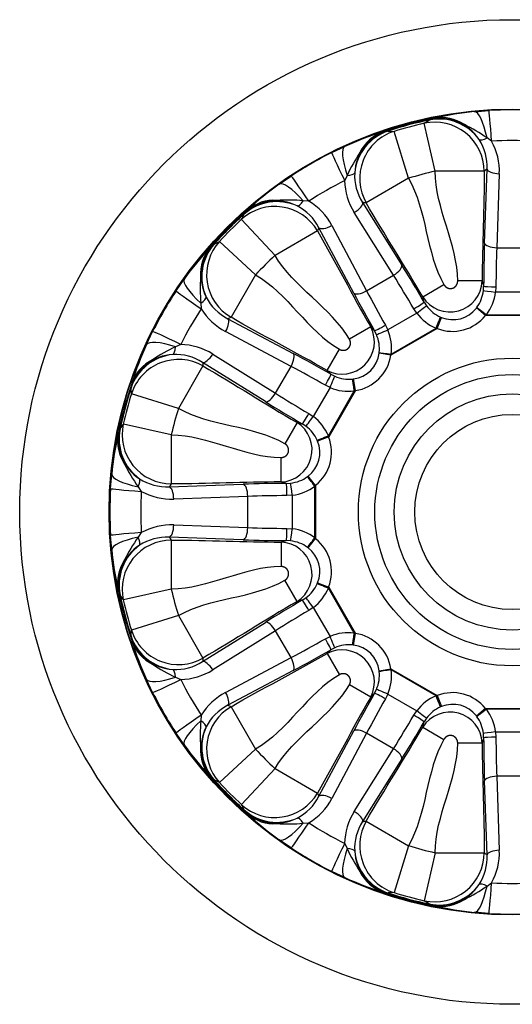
# Model space of a CAD drawing. Header units: millimetres. Extents: x 0 to 1980, y 0 to 1400.
# Tile 7 of 10: x 1179 to 1401, y 716 to 1160. Entities that reach past the tile are written whole.
import ezdxf

# ---------------------------------------------------------------- set-up
doc = ezdxf.new("R2010")
doc.units = ezdxf.units.MM
doc.header["$LTSCALE"] = 6.666667
doc.layers.add('CAP400C', color=7, linetype='Continuous')
doc.layers.add('Default', color=7, linetype='Continuous')

# ---------------------------------------------------------------- blocks, each defined once
blk = doc.blocks.new('SE2')
at = {"layer": 'CAP400C', "color": 7, "linetype": 'Continuous'}
for p, q in [((1384.07, 1118.64), (1390.54, 1119.16)), ((1361.43, 1113.41), (1363.65, 1114.87)), ((1366.33, 1091.75), (1361.43, 1113.41)), ((1363.65, 1114.87), (1363.9, 1115.04)), ((1344.84, 1109.93), (1345.14, 1109.91)), ((1345.14, 1109.91), (1347.79, 1109.75)), ((1354.38, 1088.55), (1347.79, 1109.75)), ((1391.83, 1105.3), (1389.74, 1106.77)), ((1319.71, 1100.18), (1325.57, 1102.97)), ((1296, 1085.9), (1301.35, 1089.58)), ((1326.6, 1089.85), (1325.52, 1087.54)), ((1388.47, 1091.75), (1366.33, 1091.75)), ((1388.59, 1059.31), (1389.76, 1092.69)), ((1395.29, 1090.63), (1394.12, 1057.25)), ((1354.38, 1088.55), (1335.2, 1077.48)), ((1309.39, 1078.23), (1306.85, 1078.45)), ((1333.62, 1077.65), (1351.32, 1049.33)), ((1279.02, 1070.04), (1280.2, 1072.42)), ((1280.2, 1072.42), (1280.34, 1072.69)), ((1347.56, 1044.77), (1329.86, 1073.1)), ((1294.09, 1053.74), (1279.02, 1070.04)), ((1319.73, 1067.25), (1335.4, 1037.76)), ((1313.26, 1064.81), (1294.09, 1053.74)), ((1329.58, 1036.78), (1313.9, 1066.27)), ((1266.38, 1058.73), (1266.66, 1058.87)), ((1266.66, 1058.87), (1269.03, 1060.06)), ((1285.33, 1044.99), (1269.03, 1060.06)), ((1394.12, 1057.25), (1408.16, 1057.25)), ((1285.33, 1044.99), (1274.27, 1025.82)), ((1335.4, 1037.76), (1347.56, 1044.77)), ((1249.5, 1037.73), (1253.18, 1043.07)), ((1360.73, 1035.04), (1370.32, 1040.57)), ((1387.58, 1042.23), (1376.51, 1042.23)), ((1387.58, 1042.23), (1388.21, 1039.88)), ((1388.11, 1037.94), (1388.21, 1039.88)), ((1393.75, 1039.59), (1393.58, 1037.21)), ((1408.7, 1037.21), (1393.58, 1037.21)), ((1260.63, 1032.22), (1260.85, 1029.68)), ((1361.36, 1032.69), (1360.73, 1035.04)), ((1361.36, 1032.69), (1362.42, 1031.05)), ((1358.05, 1027.69), (1344.96, 1020.13)), ((1358.05, 1027.69), (1356.72, 1029.66)), ((1384.94, 1030.02), (1385.18, 1030.33)), ((1389.1, 1026.65), (1384.94, 1030.02)), ((1389.43, 1027), (1389.1, 1026.65)), ((1389.43, 1027), (1412.85, 1027)), ((1272.81, 1025.17), (1302.3, 1009.5)), ((1343.91, 1022.27), (1344.96, 1020.13)), ((1367.21, 1020.78), (1369.13, 1025.78)), ((1368.77, 1025.93), (1369.13, 1025.78)), ((1413.18, 1026.65), (1389.1, 1026.65)), ((1236.11, 1013.51), (1238.9, 1019.36)), ((1301.32, 1003.67), (1271.83, 1019.35)), ((1337.25, 1021.48), (1327.66, 1015.95)), ((1337.25, 1021.48), (1338.97, 1019.76)), ((1339.86, 1018.02), (1338.97, 1019.76)), ((1367.21, 1020.78), (1346.36, 1008.74)), ((1346.47, 1009.22), (1366.74, 1020.92)), ((1367.21, 1020.78), (1366.74, 1020.92)), ((1251.54, 1013.56), (1249.23, 1012.48)), ((1265.98, 1009.22), (1294.3, 991.52)), ((1317.59, 1001.83), (1323.13, 1011.41)), ((1341.07, 1009.58), (1341.12, 1009.97)), ((1346.36, 1008.74), (1341.07, 1009.58)), ((1346.47, 1009.22), (1346.36, 1008.74)), ((1289.75, 987.75), (1261.42, 1005.46)), ((1261.6, 1003.87), (1250.53, 984.7)), ((1294.3, 991.52), (1301.32, 1003.67)), ((1319.32, 1000.1), (1317.59, 1001.83)), ((1319.32, 1000.1), (1321.05, 999.22)), ((1329.11, 997.96), (1329.49, 998.01)), ((1330.33, 992.71), (1329.49, 998.01)), ((1229.16, 993.93), (1229.15, 994.24)), ((1229.32, 991.28), (1229.16, 993.93)), ((1250.53, 984.7), (1229.32, 991.28)), ((1318.94, 994.12), (1311.38, 981.03)), ((1318.94, 994.12), (1316.81, 995.16)), ((1318.15, 972.33), (1329.86, 992.61)), ((1330.33, 992.71), (1318.3, 971.87)), ((1330.33, 992.71), (1329.86, 992.61)), ((1309.41, 982.36), (1311.38, 981.03)), ((1304.04, 978.34), (1298.5, 968.76)), ((1304.04, 978.34), (1306.39, 977.71)), ((1224.04, 975.17), (1224.21, 975.43)), ((1224.21, 975.43), (1225.67, 977.64)), ((1247.32, 972.74), (1225.67, 977.64)), ((1308.02, 976.65), (1306.39, 977.71)), ((1247.32, 972.74), (1247.32, 950.61)), ((1313.29, 969.95), (1313.14, 970.31)), ((1318.3, 971.87), (1313.29, 969.95)), ((1318.15, 972.33), (1318.3, 971.87)), ((1296.84, 951.49), (1296.84, 962.56)), ((1219.92, 948.54), (1220.43, 955)), ((1299.19, 950.86), (1296.84, 951.49)), ((1308.75, 953.9), (1309.06, 954.14)), ((1312.43, 949.97), (1309.06, 954.14)), ((1232.31, 949.34), (1233.77, 947.25)), ((1246.38, 949.32), (1279.76, 950.49)), ((1299.19, 950.86), (1301.14, 950.97)), ((1312.43, 949.97), (1312.07, 949.64)), ((1312.07, 926.23), (1312.07, 949.64)), ((1312.43, 949.97), (1312.43, 925.9)), ((1281.83, 944.95), (1248.44, 943.79)), ((1281.83, 930.92), (1281.83, 944.95)), ((1301.86, 945.49), (1299.49, 945.33)), ((1301.86, 945.49), (1301.86, 930.38)), ((1248.44, 932.09), (1281.83, 930.92)), ((1299.49, 930.54), (1301.86, 930.38)), ((1220.43, 920.87), (1219.92, 927.33)), ((1233.77, 928.62), (1232.31, 926.54)), ((1279.76, 925.38), (1246.38, 926.55)), ((1247.32, 925.27), (1247.32, 903.13)), ((1296.84, 924.38), (1299.19, 925.01)), ((1301.14, 924.91), (1299.19, 925.01)), ((1309.06, 921.74), (1312.43, 925.9)), ((1312.07, 926.23), (1312.43, 925.9)), ((1296.84, 924.38), (1296.84, 913.31)), ((1309.06, 921.74), (1308.75, 921.97)), ((1304.04, 897.53), (1298.5, 907.11)), ((1247.32, 903.13), (1225.67, 898.23)), ((1313.14, 905.56), (1313.29, 905.92)), ((1313.29, 905.92), (1318.3, 904)), ((1318.3, 904), (1318.15, 903.54)), ((1329.86, 883.26), (1318.15, 903.54)), ((1318.3, 904), (1330.33, 883.16)), ((1224.21, 900.44), (1224.04, 900.7)), ((1225.67, 898.23), (1224.21, 900.44)), ((1306.39, 898.16), (1304.04, 897.53)), ((1306.39, 898.16), (1308.02, 899.22)), ((1311.38, 894.84), (1309.41, 893.51)), ((1311.38, 894.84), (1318.94, 881.75)), ((1250.53, 891.17), (1229.32, 884.59)), ((1250.53, 891.17), (1261.6, 872)), ((1229.16, 881.94), (1229.32, 884.59)), ((1261.42, 870.42), (1289.75, 888.12)), ((1229.15, 881.63), (1229.16, 881.94)), ((1294.3, 884.36), (1265.98, 866.65)), ((1301.32, 872.2), (1294.3, 884.36)), ((1316.81, 880.71), (1318.94, 881.75)), ((1329.49, 877.86), (1330.33, 883.16)), ((1329.86, 883.26), (1330.33, 883.16)), ((1317.59, 874.05), (1319.32, 875.77)), ((1321.05, 876.65), (1319.32, 875.77)), ((1329.49, 877.86), (1329.11, 877.91)), ((1271.83, 856.52), (1301.32, 872.2)), ((1317.59, 874.05), (1323.13, 864.46)), ((1341.07, 866.29), (1346.36, 867.13)), ((1346.36, 867.13), (1367.21, 855.09)), ((1346.36, 867.13), (1346.47, 866.66)), ((1238.9, 856.51), (1236.11, 862.36)), ((1249.23, 863.39), (1251.54, 862.32)), ((1302.3, 866.38), (1272.81, 850.7)), ((1341.12, 865.9), (1341.07, 866.29)), ((1366.74, 854.95), (1346.47, 866.66)), ((1337.25, 854.39), (1327.66, 859.92)), ((1338.97, 856.11), (1339.86, 857.85)), ((1338.97, 856.11), (1337.25, 854.39)), ((1344.96, 855.74), (1343.91, 853.6)), ((1344.96, 855.74), (1358.05, 848.18)), ((1366.74, 854.95), (1367.21, 855.09)), ((1367.21, 855.09), (1369.13, 850.09)), ((1274.27, 850.06), (1285.33, 830.88)), ((1369.13, 850.09), (1368.77, 849.94)), ((1389.1, 849.23), (1384.94, 845.85)), ((1389.1, 849.23), (1413.18, 849.23)), ((1389.1, 849.23), (1389.43, 848.87)), ((1260.85, 846.19), (1260.63, 843.65)), ((1356.72, 846.21), (1358.05, 848.18)), ((1362.42, 844.82), (1361.36, 843.18)), ((1385.18, 845.54), (1384.94, 845.85)), ((1412.85, 848.87), (1389.43, 848.87)), ((1360.73, 840.83), (1361.36, 843.18)), ((1360.73, 840.83), (1370.32, 835.3)), ((1253.18, 832.8), (1249.5, 838.14)), ((1313.9, 809.6), (1329.58, 839.1)), ((1335.4, 838.12), (1319.73, 808.62)), ((1347.56, 831.1), (1335.4, 838.12)), ((1388.21, 835.99), (1387.58, 833.64)), ((1388.21, 835.99), (1388.11, 837.94)), ((1393.58, 838.66), (1408.7, 838.66)), ((1393.58, 838.66), (1393.75, 836.29)), ((1387.58, 833.64), (1376.51, 833.64)), ((1285.33, 830.88), (1269.03, 815.81)), ((1329.86, 802.77), (1347.56, 831.1)), ((1351.32, 826.54), (1333.62, 798.22)), ((1294.09, 822.13), (1279.02, 805.83)), ((1294.09, 822.13), (1313.26, 811.06)), ((1408.16, 818.62), (1394.12, 818.62)), ((1394.12, 818.62), (1395.29, 785.24)), ((1266.66, 817), (1266.38, 817.14)), ((1269.03, 815.81), (1266.66, 817)), ((1389.76, 783.18), (1388.59, 816.56)), ((1280.2, 803.45), (1279.02, 805.83)), ((1280.34, 803.18), (1280.2, 803.45)), ((1306.85, 797.42), (1309.39, 797.65)), ((1335.2, 798.39), (1354.38, 787.32)), ((1301.35, 786.29), (1296, 789.97)), ((1325.52, 788.34), (1326.6, 786.02)), ((1354.38, 787.32), (1347.79, 766.12)), ((1366.33, 784.12), (1361.43, 762.47)), ((1366.33, 784.12), (1388.47, 784.12)), ((1325.57, 772.9), (1319.71, 775.69)), ((1389.74, 769.1), (1391.83, 770.57)), ((1345.14, 765.96), (1344.84, 765.94)), ((1347.79, 766.12), (1345.14, 765.96)), ((1363.65, 761), (1361.43, 762.47)), ((1363.9, 760.84), (1363.65, 761)), ((1390.54, 756.71), (1384.07, 757.23))]:
    blk.add_line(p, q, dxfattribs=at)
for radius in [222.22, 181.89, 181.7, 69.44, 62.02, 53.29, 44.02]:
    blk.add_circle((1401.14, 937.94), radius, dxfattribs=at)
for centre, radius, start, end in [((1401.14, 937.94), 181.2, 101.1486, 108.8514), ((1368, 1105.69), 10.2, 100.7222, 113.6816), ((1368.57, 1094.5), 21.06, 33.3575, 102.8125), ((1397.34, 980.54), 138.74, 95.4902, 103.0133), ((1401.14, 939.74), 179.73, 86.6182, 93.3818), ((1401.14, 937.94), 180.86, 101.9644, 108.0356), ((1401.14, 937.94), 179.91, 102.7508, 107.2492), ((1368.61, 1091.86), 23.65, 62.5337, 101.4761), ((1340.99, 1036.37), 85.63, 55.2996, 63.2631), ((1383.12, 976.73), 138.74, 106.9867, 114.5098), ((1351.06, 1089.81), 21.06, 107.1875, 176.6425), ((1352.35, 1087.5), 23.65, 108.5239, 147.4663), ((1345.96, 1099.79), 10.2, 96.3184, 109.2778), ((1367.28, 1093.84), 22.51, 357.0878, 32.9519), ((1401.14, 947.82), 157.76, 86.6163, 93.3837), ((1367.08, 1091.72), 28.23, 357.788, 28.762), ((1400.24, 939.5), 179.73, 116.6182, 123.3818), ((1404.02, 1053.25), 85.63, 146.7369, 154.7004), ((1352.58, 1089.9), 22.57, 177.1017, 212.8586), ((1401.14, 937.94), 157.71, 102.7508, 107.2492), ((1376.55, 972.94), 138.74, 125.4902, 133.0133), ((1396.2, 946.49), 157.76, 116.6163, 123.3837), ((1353.77, 1088.15), 28.26, 181.2537, 212.1963), ((1296, 1054.97), 23.65, 92.5337, 131.4761), ((1294.65, 1057.24), 21.06, 63.3575, 132.8125), ((1299.83, 993.1), 85.63, 85.2996, 93.2631), ((1293.86, 1056.02), 22.51, 27.0878, 62.9519), ((1294.75, 1054.09), 28.23, 27.788, 58.762), ((1401.14, 937.94), 181.2, 131.1486, 138.8514), ((1401.14, 937.94), 180.86, 131.9644, 138.0356), ((1288.56, 1066.65), 10.2, 130.7222, 143.6816), ((1401.14, 937.94), 179.91, 132.7508, 137.2492), ((1284.1, 1043.07), 23.65, 138.5239, 177.4663), ((1281.83, 1044.42), 21.06, 137.1875, 206.6425), ((1272.43, 1050.51), 10.2, 126.3184, 139.2778), ((1366.14, 962.53), 138.74, 136.9867, 144.5098), ((1401.14, 937.94), 157.71, 132.7508, 137.2492), ((1345.97, 1039.24), 85.63, 176.7369, 184.7004), ((1373.03, 1042.82), 14.56, 212.3269, 357.6731), ((1399.58, 938.84), 179.73, 146.6182, 153.3818), ((1283.11, 1045.26), 22.57, 207.1017, 242.8586), ((1392.58, 942.88), 157.76, 146.6163, 153.3837), ((1285.01, 1044.34), 28.26, 211.2537, 242.1963), ((1324.36, 1014.72), 14.56, 242.3269, 27.6731), ((1362.34, 955.95), 138.74, 155.4902, 163.0133), ((1250.93, 985.33), 28.23, 57.788, 88.762), ((1249.27, 988.02), 21.06, 93.3575, 162.8125), ((1285.82, 935.06), 85.63, 115.2996, 123.2631), ((1249.19, 986.56), 22.51, 57.0878, 92.9519), ((1251.57, 986.73), 23.65, 122.5337, 161.4761), ((1401.14, 937.94), 181.2, 161.1486, 168.8514), ((1239.29, 993.12), 10.2, 160.7222, 173.6816), ((1401.14, 937.94), 180.86, 161.9644, 168.0356), ((1401.14, 937.94), 179.91, 162.7508, 167.2492), ((1401.14, 937.94), 157.71, 162.7508, 167.2492), ((1296.25, 966.04), 14.56, 272.3421, 57.6579), ((1233.38, 971.07), 10.2, 156.3184, 169.2778), ((1244.57, 970.5), 21.06, 167.1875, 236.6425), ((1247.22, 970.47), 23.65, 168.5239, 207.4663), ((1358.53, 941.73), 138.74, 166.9867, 174.5098), ((1302.71, 998.09), 85.63, 206.7369, 214.7004), ((1245.26, 971.87), 22.57, 237.1017, 272.8586), ((1399.34, 937.94), 179.73, 176.6182, 183.3818), ((1391.26, 937.94), 157.76, 176.6163, 183.3837), ((1247.36, 972.02), 28.26, 241.2537, 272.1963), ((1247.36, 903.88), 28.23, 87.788, 118.762), ((1302.71, 877.79), 85.63, 145.2996, 153.2631), ((1245.24, 904.07), 22.51, 87.0878, 122.9519), ((1358.53, 934.14), 138.74, 185.4902, 193.0133), ((1244.57, 905.37), 21.06, 123.3575, 192.8125), ((1296.25, 909.83), 14.56, 302.3421, 87.6579), ((1247.22, 905.41), 23.65, 152.5337, 191.4761), ((1401.14, 937.94), 181.2, 191.1486, 198.8514), ((1233.38, 904.8), 10.2, 190.7222, 203.6816), ((1401.14, 937.94), 157.71, 192.7508, 197.2492), ((1401.14, 937.94), 180.86, 191.9644, 198.0356), ((1401.14, 937.94), 179.91, 192.7508, 197.2492), ((1249.27, 887.86), 21.06, 197.1875, 266.6425), ((1239.29, 882.76), 10.2, 186.3184, 199.2778), ((1251.57, 889.15), 23.65, 198.5239, 237.4663), ((1362.34, 919.92), 138.74, 196.9867, 204.5098), ((1324.36, 861.15), 14.56, 332.3185, 117.6815), ((1285.82, 940.81), 85.63, 236.7369, 244.7004), ((1249.17, 889.38), 22.57, 267.1017, 302.8586), ((1250.92, 890.57), 28.26, 271.2537, 302.1963), ((1392.58, 932.99), 157.76, 206.6163, 213.3837), ((1399.58, 937.03), 179.73, 206.6182, 213.3818), ((1284.99, 831.55), 28.23, 117.788, 148.762), ((1283.06, 830.66), 22.51, 117.0878, 152.9519), ((1373.03, 833.04), 14.56, 2.3421, 147.6579), ((1345.97, 836.63), 85.63, 175.2996, 183.2631), ((1281.83, 831.45), 21.06, 153.3575, 222.8125), ((1366.14, 913.35), 138.74, 215.4902, 223.0133), ((1284.1, 832.8), 23.65, 182.5337, 221.4761), ((1401.14, 937.94), 157.71, 222.7508, 227.2492), ((1401.14, 937.94), 181.2, 221.1486, 228.8514), ((1272.43, 825.36), 10.2, 220.7222, 233.6816), ((1401.14, 937.94), 180.86, 221.9644, 228.0356), ((1401.14, 937.94), 179.91, 222.7508, 227.2492), ((1293.81, 819.9), 22.57, 297.1017, 332.8586), ((1294.73, 821.8), 28.26, 301.2537, 332.1963), ((1294.65, 818.63), 21.06, 227.1875, 296.6425), ((1288.56, 809.22), 10.2, 216.3184, 229.2778), ((1296, 820.9), 23.65, 228.5239, 267.4663), ((1376.55, 902.94), 138.74, 226.9867, 234.5098), ((1353.74, 787.73), 28.23, 147.788, 178.762), ((1299.83, 882.77), 85.63, 266.7369, 274.7004), ((1396.2, 929.38), 157.76, 236.6163, 243.3837), ((1352.52, 785.99), 22.51, 147.0878, 182.9519), ((1401.14, 937.94), 157.71, 252.7508, 257.2492), ((1400.24, 936.37), 179.73, 236.6182, 243.3818), ((1404.02, 822.62), 85.63, 205.2996, 213.2631), ((1351.06, 786.06), 21.06, 183.3575, 252.8125), ((1367.21, 782.05), 22.57, 327.1017, 2.8586), ((1367.05, 784.16), 28.26, 331.2537, 2.1963), ((1352.35, 788.37), 23.65, 212.5337, 251.4761), ((1383.12, 899.14), 138.74, 245.4902, 253.0133), ((1368.57, 781.37), 21.06, 257.1875, 326.6425), ((1340.99, 839.51), 85.63, 296.7369, 304.7004), ((1401.14, 928.05), 157.76, 266.6163, 273.3837), ((1401.14, 937.94), 181.2, 251.1486, 258.8514), ((1345.96, 776.09), 10.2, 250.7222, 263.6816), ((1401.14, 937.94), 180.86, 251.9644, 258.0356), ((1401.14, 937.94), 179.91, 252.7508, 257.2492), ((1368.61, 784.01), 23.65, 258.5239, 297.4663), ((1368, 770.18), 10.2, 246.3184, 259.2778), ((1397.34, 895.33), 138.74, 256.9867, 264.5098), ((1401.14, 936.13), 179.73, 266.6182, 273.3818)]:
    blk.add_arc(centre, radius, start, end, dxfattribs=at)
for centre, major_axis, ratio, start_param, end_param in [((1368.25, 1093.15), (13.01, -18.02), 0.994228, 1.570618, 2.722902), ((1370.38, 1094.03), (-5.33, 21.46), 0.881664, 5.524953, 6.227683), ((1386.15, 1096.64), (-2.22, 22), 0.231023, 5.167494, 6.256277), ((1391.83, 1097.09), (-1.31, 22.07), 0.023602, 5.092198, 6.256998), ((1366.33, 1091.75), (-13.2, 17.88), 0.994141, 4.079445, 5.867815), ((1352.02, 1088.8), (2.26, 22.11), 0.994228, 0.418691, 1.570975), ((1354.38, 1088.55), (-2.49, -22.08), 0.994141, 3.556963, 5.345333), ((1349.73, 1088.5), (-6.11, 21.25), 0.881664, 0.055502, 0.758232), ((1390.64, 1109.31), (-4.62, -3.09), 0.315545, 0.113306, 1.170559), ((1334.77, 1082.87), (-9.08, 20.16), 0.231023, 0.026908, 1.115691), ((1329.63, 1080.42), (-9.91, 19.77), 0.023602, 0.026187, 1.190987), ((1313.5, 1071.11), (-12.17, 18.46), 0.023602, 5.092198, 6.256998), ((1324.54, 1091.6), (5.54, -0.36), 0.315545, 5.112627, 6.169879), ((1539.62, 937.94), (-233.14, 0), 0.866575, -0.872611, -0.86539), ((1395.29, 1092.69), (5.55, -0.19), 0.371195, 3.235593, 4.725378), ((1308.81, 1067.88), (-12.92, 17.94), 0.231023, 5.167494, 6.256277), ((1294.09, 1053.74), (-20.37, 8.89), 0.994141, 4.079445, 5.867815), ((1295.05, 1055.91), (20.27, -9.1), 0.994228, 1.570618, 2.722902), ((1296.45, 1057.74), (-15.35, 15.92), 0.881664, 5.524953, 6.227683), ((1306.36, 1081.1), (-2.46, -4.98), 0.315545, 0.113306, 1.170559), ((1328.83, 1074.89), (-4.71, -2.94), 0.371195, 1.557807, 3.047593), ((1281.21, 868.69), (201.9, 116.57), 0.866575, 0.865378, 0.8726), ((1318.69, 1069.04), (4.91, 2.61), 0.371195, 3.235593, 4.725378), ((1521.07, 1007.18), (-201.9, -116.57), 0.866575, -0.872617, -0.865396), ((1283.17, 1044.03), (-9.1, 20.27), 0.994228, 0.418691, 1.570975), ((1285.33, 1044.99), (8.89, -20.37), 0.994141, 3.556963, 5.345333), ((1393.55, 1036.62), (0, 61.11), 0.087489, 1.19029, 1.517358), ((1394.12, 1059.31), (5.55, -0.19), 0.371195, 3.235593, 4.725378), ((1281.34, 1042.62), (-15.92, 15.35), 0.881664, 0.055502, 0.758232), ((1399.09, 1036.62), (0, 55.56), 0.096238, 1.19029, 1.517358), ((1346.53, 1046.56), (-4.71, -2.94), 0.371195, 1.557807, 3.047593), ((1358.37, 1027.19), (-30.56, 52.92), 0.087489, -1.517358, -1.19029), ((1353.58, 1024.42), (-27.78, 48.11), 0.096238, -1.517358, -1.19029), ((1271.19, 1030.27), (-17.94, 12.92), 0.231023, 0.026908, 1.115691), ((1267.96, 1025.58), (-18.46, 12.17), 0.023602, 0.026187, 1.190987), ((1334.37, 1039.54), (4.91, 2.61), 0.371195, 3.235593, 4.725378), ((1345.23, 1019.6), (-30.56, 52.92), 0.087489, 1.19029, 1.517358), ((1350.02, 1022.37), (-27.78, 48.11), 0.096238, 1.19029, 1.517358), ((1373.67, 1040.47), (4.18, -15.21), 0.91563, 0.621226, 1.161864), ((1393.58, 1037.27), (5.51, -0.68), 0.010615, 3.267109, 4.713691), ((1393.75, 1039.88), (5.56, -0.03), 0.053412, 3.228984, 4.712639), ((1373.67, 1040.41), (5.62, -20.27), 0.95064, 0.619334, 1.159972), ((1257.97, 1032.72), (4.98, 2.46), 0.315545, 5.112627, 6.169879), ((1356.57, 1029.92), (-4.8, -2.8), 0.053412, 1.570546, 3.054201), ((1358.02, 1027.74), (-4.44, -3.34), 0.010615, 1.569494, 3.016076), ((1373.7, 1040.42), (5.27, -20.37), 0.95064, 5.123213, 5.663851), ((1373.67, 1040.47), (3.98, -15.26), 0.91563, 5.121321, 5.661959), ((1373.65, 1040.51), (-4.1, 15.31), 0.911394, 2.539091, 3.744095), ((1389.43, 1027.06), (4.4, -3.39), 0.00847, 3.403619, 4.718919), ((1270.04, 1020.38), (-2.61, -4.91), 0.371195, 1.557807, 3.047593), ((1331.9, 818), (116.57, 201.91), 0.866575, 0.865378, 0.8726), ((1343.76, 1022.53), (4.82, 2.76), 0.053412, 3.228984, 4.712639), ((1366.72, 1020.98), (-2.11, -5.14), 0.00847, 1.564266, 2.879566), ((1373.65, 1040.51), (-5.46, 20.39), 0.94734, 2.539091, 3.744095), ((1258.65, 1009.45), (-19.77, 9.91), 0.023602, 5.092198, 6.256998), ((1344.93, 1020.18), (5.11, 2.17), 0.010615, 3.267109, 4.713691), ((1326.08, 1012.99), (11.23, -11.08), 0.91563, 0.621226, 1.161864), ((1326.11, 1012.94), (15.01, -14.75), 0.95064, 0.619334, 1.159972), ((1256.2, 1004.31), (-20.16, 9.08), 0.231023, 5.167494, 6.256277), ((1250.27, 987.06), (22.11, 2.26), 0.994228, 1.570618, 2.722902), ((1247.47, 1014.53), (0.36, -5.54), 0.315545, 0.113306, 1.170559), ((1264.19, 1010.25), (2.94, 4.71), 0.371195, 3.235593, 4.725378), ((1299.53, 1004.7), (-2.61, -4.91), 0.371195, 1.557807, 3.047593), ((1319.47, 993.85), (-52.92, 30.56), 0.087489, -1.517358, -1.19029), ((1326.05, 1013.03), (-11.21, 11.21), 0.911394, 2.539091, 3.744095), ((1346.44, 1009.27), (5.51, -0.74), 0.00847, 3.403619, 4.718919), ((1250.53, 984.7), (-22.08, -2.49), 0.994141, 4.079445, 5.867815), ((1250.58, 989.34), (-21.25, 6.11), 0.881664, 5.524953, 6.227683), ((1470.38, 1057.87), (-116.57, -201.9), 0.866575, -0.872617, -0.865396), ((1326.05, 1013.03), (-14.93, 14.93), 0.94734, 2.539091, 3.744095), ((1316.71, 989.06), (-48.11, 27.78), 0.096238, -1.517358, -1.19029), ((1316.55, 995.31), (-2.76, -4.82), 0.053412, 1.570546, 3.054201), ((1318.89, 994.15), (-2.17, -5.11), 0.010615, 1.569494, 3.016076), ((1326.08, 1012.99), (11.08, -11.23), 0.91563, 5.121321, 5.661959), ((1329.81, 992.64), (0.74, -5.51), 0.00847, 1.564266, 2.879566), ((1292.51, 992.55), (2.94, 4.71), 0.371195, 3.235593, 4.725378), ((1314.65, 985.5), (-48.11, 27.78), 0.096238, 1.19029, 1.517358), ((1326.13, 1012.96), (14.75, -15.01), 0.95064, 5.123213, 5.663851), ((1311.88, 980.71), (-52.92, 30.56), 0.087489, 1.19029, 1.517358), ((1309.16, 982.51), (2.8, 4.8), 0.053412, 3.228984, 4.712639), ((1311.33, 981.06), (3.34, 4.44), 0.010615, 3.267109, 4.713691), ((1298.66, 965.38), (20.37, -5.27), 0.95064, 0.619334, 1.159972), ((1245.92, 970.83), (18.02, -13.01), 0.994228, 3.560283, 4.712568), ((1247.32, 972.74), (17.88, -13.2), 0.994141, 3.556963, 5.345333), ((1298.61, 965.41), (15.26, -3.98), 0.91563, 0.621226, 1.161864), ((1245.04, 968.7), (-21.46, 5.33), 0.881664, 0.055502, 0.758232), ((1298.56, 965.42), (-15.31, 4.1), 0.911394, 2.539091, 3.744095), ((1298.56, 965.42), (-20.39, 5.46), 0.94734, 2.539091, 3.744095), ((1318.1, 972.36), (5.14, 2.11), 0.00847, 3.403619, 4.718919), ((1242.44, 952.93), (-22, 2.22), 0.231023, 0.026908, 1.115691), ((1229.76, 948.43), (3.09, 4.62), 0.315545, 5.112627, 6.169879), ((1298.61, 965.41), (15.21, -4.18), 0.91563, 5.121321, 5.661959), ((1312.01, 949.64), (3.39, -4.4), 0.00847, 1.564266, 2.879566), ((1241.98, 947.25), (-22.07, 1.31), 0.023602, 0.026187, 1.190987), ((1401.14, 799.45), (0, 233.14), 0.866575, 0.865384, 0.872606), ((1246.38, 943.79), (0.19, -5.55), 0.371195, 1.557807, 3.047593), ((1302.46, 945.52), (-61.11, 0), 0.087489, -1.517358, -1.19029), ((1279.76, 944.95), (0.19, -5.55), 0.371195, 1.557807, 3.047593), ((1299.19, 945.33), (0.03, -5.56), 0.053412, 1.570546, 3.054201), ((1301.8, 945.49), (0.68, -5.51), 0.010615, 1.569494, 3.016076), ((1298.67, 965.41), (20.27, -5.62), 0.95064, 5.123213, 5.663851), ((1302.46, 939.99), (-55.56, 0), 0.096238, -1.517358, -1.19029), ((1246.38, 932.09), (-0.19, -5.55), 0.371195, 0.094, 1.583786), ((1279.76, 930.92), (-0.19, -5.55), 0.371195, 0.094, 1.583786), ((1302.46, 935.88), (-55.56, 0), 0.096238, 1.19029, 1.517358), ((1299.19, 930.54), (-0.03, -5.56), 0.053412, 0.087392, 1.571046), ((1301.8, 930.38), (-0.68, -5.51), 0.010615, 0.125517, 1.572098), ((1298.67, 910.46), (20.27, 5.62), 0.95064, 0.619334, 1.159972), ((1241.98, 928.62), (-22.07, -1.31), 0.023602, 5.092198, 6.256998), ((1242.44, 922.95), (-22, -2.22), 0.231023, 5.167494, 6.256277), ((1247.32, 903.13), (-17.88, -13.2), 0.994141, 4.079445, 5.867815), ((1229.76, 927.44), (3.09, -4.62), 0.315545, 0.113306, 1.170559), ((1401.14, 1076.42), (0, -233.14), 0.866575, -0.872611, -0.86539), ((1302.46, 930.35), (-61.11, 0), 0.087489, 1.19029, 1.517358), ((1298.61, 910.46), (15.21, 4.18), 0.91563, 0.621226, 1.161864), ((1312.01, 926.23), (-3.39, -4.4), 0.00847, 0.262027, 1.577326), ((1298.56, 910.45), (-20.39, -5.46), 0.94734, 2.539091, 3.744095), ((1245.92, 905.04), (18.02, 13.01), 0.994228, 1.570618, 2.722902), ((1298.56, 910.45), (-15.31, -4.1), 0.911394, 2.539091, 3.744095), ((1245.04, 907.17), (-21.46, -5.33), 0.881664, 5.524953, 6.227683), ((1298.61, 910.46), (15.26, 3.98), 0.91563, 5.121321, 5.661959), ((1298.66, 910.49), (20.37, 5.27), 0.95064, 5.123213, 5.663851), ((1318.1, 903.51), (-5.14, 2.11), 0.00847, 4.705859, 6.021159), ((1311.88, 895.17), (-52.92, -30.56), 0.087489, -1.517358, -1.19029), ((1309.16, 893.36), (-2.8, 4.8), 0.053412, 4.712139, 6.195794), ((1311.33, 894.81), (-3.34, 4.44), 0.010615, 4.711087, 6.157669), ((1314.65, 890.37), (-48.11, -27.78), 0.096238, -1.517358, -1.19029), ((1250.53, 891.17), (22.08, -2.49), 0.994141, 3.556963, 5.345333), ((1292.51, 883.32), (-2.94, 4.71), 0.371195, 4.6994, 6.189185), ((1250.27, 888.81), (-22.11, 2.26), 0.994228, 0.418691, 1.570975), ((1316.71, 886.82), (-48.11, -27.78), 0.096238, 1.19029, 1.517358), ((1316.55, 880.56), (2.76, -4.82), 0.053412, 0.087392, 1.571046), ((1326.13, 862.91), (14.75, 15.01), 0.95064, 0.619334, 1.159972), ((1318.89, 881.72), (2.17, -5.11), 0.010615, 0.125517, 1.572098), ((1329.81, 883.23), (-0.74, -5.51), 0.00847, 0.262027, 1.577326), ((1326.05, 862.84), (-14.93, -14.93), 0.94734, 2.539091, 3.744095), ((1250.58, 886.53), (-21.25, -6.11), 0.881664, 0.055502, 0.758232), ((1319.47, 882.02), (-52.92, -30.56), 0.087489, 1.19029, 1.517358), ((1326.08, 862.88), (11.08, 11.23), 0.91563, 0.621226, 1.161864), ((1326.05, 862.84), (-11.21, -11.21), 0.911394, 2.539091, 3.744095), ((1470.38, 818), (-116.57, 201.9), 0.866575, 0.86539, 0.872611), ((1299.53, 871.17), (2.61, -4.91), 0.371195, 0.094, 1.583786), ((1247.47, 861.34), (0.36, 5.54), 0.315545, 5.112627, 6.169879), ((1264.19, 865.62), (-2.94, 4.71), 0.371195, 4.6994, 6.189185), ((1256.2, 871.57), (-20.16, -9.08), 0.231023, 0.026908, 1.115691), ((1258.65, 866.42), (-19.77, -9.91), 0.023602, 0.026187, 1.190987), ((1326.08, 862.88), (11.23, 11.08), 0.91563, 5.121321, 5.661959), ((1346.44, 866.6), (-5.51, -0.74), 0.00847, 4.705859, 6.021159), ((1326.11, 862.93), (15.01, 14.75), 0.95064, 5.123213, 5.663851), ((1344.93, 855.69), (-5.11, 2.17), 0.010615, 4.711087, 6.157669), ((1373.65, 835.36), (-5.46, -20.39), 0.94734, 2.539091, 3.744095), ((1270.04, 855.49), (2.61, -4.91), 0.371195, 0.094, 1.583786), ((1345.23, 856.27), (-30.56, -52.92), 0.087489, -1.517358, -1.19029), ((1350.02, 853.5), (-27.78, -48.11), 0.096238, -1.517358, -1.19029), ((1343.76, 853.34), (-4.82, 2.76), 0.053412, 4.712139, 6.195794), ((1373.7, 835.46), (5.27, 20.37), 0.95064, 0.619334, 1.159972), ((1366.72, 854.9), (-2.11, 5.14), 0.00847, 3.403619, 4.718919), ((1285.33, 830.88), (-8.89, -20.37), 0.994141, 4.079445, 5.867815), ((1331.9, 1057.87), (116.57, -201.9), 0.866575, -0.872611, -0.86539), ((1373.67, 835.4), (3.98, 15.26), 0.91563, 0.621226, 1.161864), ((1373.65, 835.36), (-4.1, -15.31), 0.911394, 2.539091, 3.744095), ((1267.96, 850.29), (-18.46, -12.17), 0.023602, 5.092198, 6.256998), ((1353.58, 851.45), (-27.78, -48.11), 0.096238, 1.19029, 1.517358), ((1356.57, 845.95), (-4.8, 2.8), 0.053412, 3.228984, 4.712639), ((1358.02, 848.13), (-4.44, 3.34), 0.010615, 3.267109, 4.713691), ((1389.43, 848.81), (4.4, 3.39), 0.00847, 1.564266, 2.879566), ((1373.67, 835.4), (4.18, 15.21), 0.91563, 5.121321, 5.661959), ((1373.67, 835.46), (5.62, 20.27), 0.95064, 5.123213, 5.663851), ((1271.19, 845.6), (-17.94, -12.92), 0.231023, 5.167494, 6.256277), ((1283.17, 831.84), (9.1, 20.27), 0.994228, 1.570618, 2.722902), ((1257.97, 843.16), (4.98, -2.46), 0.315545, 0.113306, 1.170559), ((1358.37, 848.68), (-30.56, -52.92), 0.087489, 1.19029, 1.517358), ((1334.37, 836.33), (-4.91, 2.61), 0.371195, 4.6994, 6.189185), ((1393.58, 838.6), (5.51, 0.68), 0.010615, 1.569494, 3.016076), ((1393.75, 835.99), (5.56, 0.03), 0.053412, 1.570546, 3.054201), ((1393.55, 839.25), (0, -61.11), 0.087489, -1.517358, -1.19029), ((1399.09, 839.25), (0, -55.56), 0.096238, -1.517358, -1.19029), ((1281.34, 833.25), (-15.92, -15.35), 0.881664, 5.524953, 6.227683), ((1346.53, 829.31), (-4.71, 2.94), 0.371195, 3.235593, 4.725378), ((1394.12, 816.56), (5.55, 0.19), 0.371195, 1.557807, 3.047593), ((1294.09, 822.13), (20.37, 8.89), 0.994141, 3.556963, 5.345333), ((1521.07, 868.69), (-201.9, 116.57), 0.866575, 0.86539, 0.872611), ((1318.69, 806.84), (-4.91, 2.61), 0.371195, 4.6994, 6.189185), ((1295.05, 819.96), (-20.27, -9.1), 0.994228, 0.418691, 1.570975), ((1296.45, 818.13), (-15.35, -15.92), 0.881664, 0.055502, 0.758232), ((1328.83, 800.99), (-4.71, 2.94), 0.371195, 3.235593, 4.725378), ((1308.81, 807.99), (-12.92, -17.94), 0.231023, 0.026908, 1.115691), ((1313.5, 804.76), (-12.17, -18.46), 0.023602, 0.026187, 1.190987), ((1306.36, 794.77), (-2.46, 4.98), 0.315545, 5.112627, 6.169879), ((1354.38, 787.32), (2.49, -22.08), 0.994141, 4.079445, 5.867815), ((1281.21, 1007.18), (201.9, -116.57), 0.866575, -0.872606, -0.865384), ((1329.63, 795.45), (-9.91, -19.77), 0.023602, 5.092198, 6.256998), ((1334.77, 793), (-9.08, -20.16), 0.231023, 5.167494, 6.256277), ((1324.54, 784.27), (5.54, 0.36), 0.315545, 0.113306, 1.170559), ((1352.02, 787.07), (-2.26, 22.11), 0.994228, 1.570618, 2.722902), ((1366.33, 784.12), (13.2, 17.88), 0.994141, 3.556963, 5.345333), ((1539.63, 937.94), (-233.14, 0), 0.866575, 0.865378, 0.8726), ((1395.29, 783.18), (5.55, 0.19), 0.371195, 1.557807, 3.047593), ((1349.73, 787.37), (-6.11, -21.25), 0.881664, 5.524953, 6.227683), ((1368.25, 782.72), (-13.01, -18.02), 0.994228, 0.418691, 1.570975), ((1386.15, 779.23), (-2.22, -22), 0.231023, 0.026908, 1.115691), ((1390.64, 766.56), (-4.62, 3.09), 0.315545, 5.112627, 6.169879), ((1391.83, 778.78), (-1.31, -22.07), 0.023602, 0.026187, 1.190987), ((1370.38, 781.84), (-5.33, -21.46), 0.881664, 0.055502, 0.758232)]:
    blk.add_ellipse(centre, major_axis=major_axis, ratio=ratio, start_param=start_param, end_param=end_param, dxfattribs=at)
for points in [[(1376.51, 1042.23), (1376.51, 1058.74), (1366.33, 1075.25), (1366.33, 1091.75)], [(1388.47, 1091.75), (1388.47, 1075.25), (1387.58, 1058.74), (1387.58, 1042.23)], [(1354.38, 1088.55), (1362.63, 1074.25), (1362.06, 1054.87), (1370.32, 1040.57)], [(1360.73, 1035.04), (1352.48, 1049.33), (1343.46, 1063.18), (1335.2, 1077.48)], [(1313.26, 1064.81), (1321.51, 1050.52), (1329, 1035.78), (1337.25, 1021.48)], [(1327.66, 1015.95), (1319.41, 1030.24), (1302.34, 1039.45), (1294.09, 1053.74)], [(1285.33, 1044.99), (1299.63, 1036.73), (1308.83, 1019.66), (1323.13, 1011.41)], [(1317.59, 1001.83), (1303.3, 1010.08), (1288.56, 1017.56), (1274.27, 1025.82)], [(1261.6, 1003.87), (1275.89, 995.62), (1289.74, 986.6), (1304.04, 978.34)], [(1298.5, 968.76), (1284.21, 977.01), (1264.82, 976.45), (1250.53, 984.7)], [(1247.32, 972.74), (1263.83, 972.74), (1280.34, 962.56), (1296.84, 962.56)], [(1296.84, 951.49), (1280.34, 951.49), (1263.83, 950.61), (1247.32, 950.61)], [(1247.32, 925.27), (1263.83, 925.27), (1280.34, 924.38), (1296.84, 924.38)], [(1296.84, 913.31), (1280.34, 913.31), (1263.83, 903.13), (1247.32, 903.13)], [(1250.53, 891.17), (1264.82, 899.42), (1284.21, 898.86), (1298.5, 907.11)], [(1304.04, 897.53), (1289.74, 889.27), (1275.89, 880.25), (1261.6, 872)], [(1274.27, 850.06), (1288.56, 858.31), (1303.3, 865.79), (1317.59, 874.05)], [(1323.13, 864.46), (1308.83, 856.21), (1299.63, 839.14), (1285.33, 830.88)], [(1294.09, 822.13), (1302.34, 836.43), (1319.41, 845.63), (1327.66, 859.92)], [(1337.25, 854.39), (1329, 840.1), (1321.51, 825.36), (1313.26, 811.06)], [(1335.2, 798.39), (1343.46, 812.69), (1352.48, 826.54), (1360.73, 840.83)], [(1370.32, 835.3), (1362.06, 821), (1362.63, 801.62), (1354.38, 787.32)], [(1366.33, 784.12), (1366.33, 800.63), (1376.51, 817.13), (1376.51, 833.64)], [(1387.58, 833.64), (1387.58, 817.13), (1388.47, 800.63), (1388.47, 784.12)]]:
    blk.add_open_spline(points, degree=3, dxfattribs=at)
for points in [[(1370.32, 1040.57), (1370.61, 1040.07), (1371.03, 1039.69), (1371.45, 1039.31), (1371.96, 1039.09), (1372.47, 1038.87), (1373.01, 1038.83), (1373.56, 1038.79), (1374.08, 1038.93), (1374.6, 1039.07), (1375.05, 1039.38), (1375.5, 1039.68), (1375.83, 1040.13), (1376.16, 1040.57), (1376.34, 1041.11), (1376.51, 1041.65), (1376.51, 1042.23)], [(1323.13, 1011.41), (1323.63, 1011.12), (1324.19, 1011), (1324.74, 1010.89), (1325.29, 1010.95), (1325.84, 1011.02), (1326.33, 1011.25), (1326.82, 1011.49), (1327.21, 1011.87), (1327.59, 1012.25), (1327.82, 1012.74), (1328.06, 1013.23), (1328.12, 1013.78), (1328.19, 1014.33), (1328.07, 1014.89), (1327.95, 1015.45), (1327.66, 1015.95)], [(1296.84, 962.56), (1297.42, 962.56), (1297.96, 962.74), (1298.5, 962.92), (1298.95, 963.25), (1299.39, 963.58), (1299.7, 964.03), (1300.01, 964.47), (1300.15, 965), (1300.29, 965.52), (1300.24, 966.06), (1300.2, 966.6), (1299.98, 967.11), (1299.76, 967.62), (1299.39, 968.04), (1299, 968.47), (1298.5, 968.76)], [(1298.5, 907.11), (1299, 907.4), (1299.39, 907.83), (1299.76, 908.25), (1299.98, 908.76), (1300.2, 909.27), (1300.24, 909.81), (1300.29, 910.35), (1300.15, 910.87), (1300.01, 911.4), (1299.7, 911.85), (1299.39, 912.29), (1298.95, 912.62), (1298.5, 912.96), (1297.96, 913.13), (1297.42, 913.31), (1296.84, 913.31)], [(1327.66, 859.92), (1327.95, 860.43), (1328.07, 860.99), (1328.19, 861.54), (1328.12, 862.09), (1328.06, 862.64), (1327.82, 863.13), (1327.59, 863.62), (1327.21, 864), (1326.83, 864.38), (1326.33, 864.62), (1325.84, 864.86), (1325.29, 864.92), (1324.74, 864.98), (1324.19, 864.87), (1323.63, 864.75), (1323.13, 864.46)], [(1376.51, 833.64), (1376.51, 834.22), (1376.34, 834.76), (1376.16, 835.3), (1375.83, 835.74), (1375.5, 836.19), (1375.05, 836.49), (1374.6, 836.8), (1374.08, 836.94), (1373.56, 837.08), (1373.01, 837.04), (1372.47, 837), (1371.96, 836.78), (1371.45, 836.56), (1371.03, 836.18), (1370.61, 835.8), (1370.32, 835.3)]]:
    blk.add_open_spline(points, degree=2, knots=[0, 0, 0, 0.125, 0.125, 0.25, 0.25, 0.375, 0.375, 0.5, 0.5, 0.625, 0.625, 0.75, 0.75, 0.875, 0.875, 1, 1, 1], dxfattribs=at)

msp = doc.modelspace()

# ---------------------------------------------------------------- block references
at = {"layer": 'Default'}
msp.add_blockref('SE2', (0, 0), dxfattribs=at)

doc.saveas('drawing.dxf')
